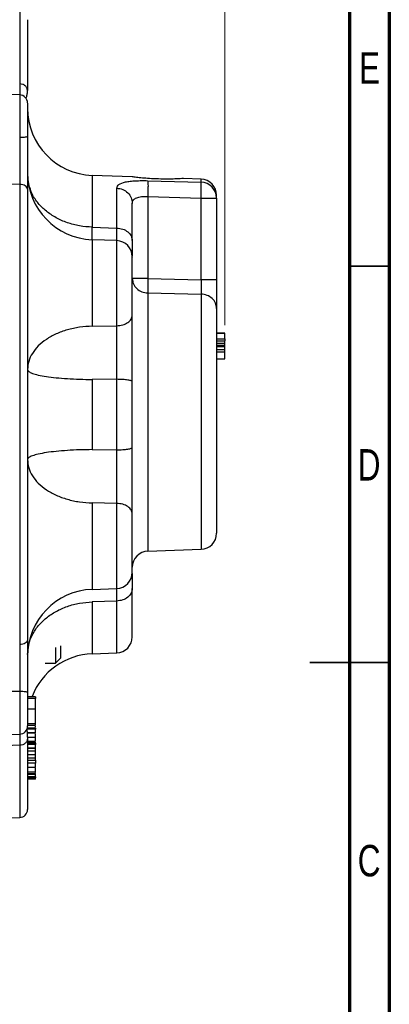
# Model space of a CAD drawing. Header units: inches. Extents: x 0.6 to 16.3, y 0.2 to 11.5.
# Tile 19 of 20: x 14.5 to 16.3, y 4.1 to 9. Entities that reach past the tile are written whole.
import ezdxf

# ---------------------------------------------------------------- set-up
doc = ezdxf.new("R2010")
doc.units = ezdxf.units.IN
doc.header["$MEASUREMENT"] = 0
doc.styles.add('SLDTEXTSTYLE0', font='TXT', dxfattribs={"width": 0.75})
doc.dimstyles.new('SLDDIMSTYLE4', dxfattribs={"dimtxt": 0.137795, "dimasz": 0.14, "dimexe": 0, "dimexo": 0.0625, "dimgap": 0.034449, "dimtad": 0, "dimdec": 1, "dimlfac": 1.5, "dimrnd": 1e-09, "dimzin": 4, "dimdsep": 46, "dimtxsty": 'SLDTEXTSTYLE0', "dimblk1": 'CLOSED', "dimblk2": 'CLOSED', "dimsah": 1, "dimcen": 0.09, "dimadec": 0, "dimazin": 1, "dimtfac": 1, "dimtdec": 1, "dimtofl": 0, "dimtmove": 0, "dimatfit": 3, "dimldrblk": 'CLOSED', "dimfxl": 0, "dimfrac": 2, "dimtolj": 1, "dimtzin": 12, "dimarcsym": 0})

# ---------------------------------------------------------------- blocks, each defined once
blk = doc.blocks.new('_Closed')
at = {"color": 0, "linetype": 'ByBlock', "lineweight": -2}
for p, q in [((-1, 0.166667), (0, 0)), ((-1, 0.166667), (-1, -0.166667)), ((0, 0), (-1, -0.166667)), ((0, 0), (-1, 0))]:
    blk.add_line(p, q, dxfattribs=at)
blk = doc.blocks.new('_D_10')
at = {"color": 7, "linetype": 'Continuous', "lineweight": 0}
for p, q in [((14.0787, 10.1962), (14.0367, 10.1962)), ((14.0367, 10.1962), (14.0367, 9.9775)), ((14.3841, 10.1962), (14.4261, 10.1962)), ((14.4261, 10.1962), (14.4261, 9.9775)), ((15.5217, 7.5217), (15.5217, 10.0371)), ((12.8267, 9.9977), (13.9158, 9.9977)), ((14.0367, 9.9775), (14.0787, 9.9775)), ((14.4261, 9.9775), (14.3841, 9.9775)), ((15.5217, 9.9977), (14.5469, 9.9977))]:
    blk.add_line(p, q, dxfattribs=at)
at = {"color": 7, "linetype": 'Continuous', "lineweight": 18, "xscale": 0.14, "yscale": 0.14, "rotation": 180.0000000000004}
blk.add_blockref('_Closed', (12.8267, 9.9977), dxfattribs=at)
at = {"color": 7, "linetype": 'Continuous', "lineweight": 18, "xscale": 0.14, "yscale": 0.14}
blk.add_blockref('_Closed', (15.5217, 9.9977), dxfattribs=at)
at = {"color": 7, "linetype": 'Continuous', "lineweight": 18, "char_height": 0.1378, "attachment_point": 1, "style": 'SLDTEXTSTYLE0'}
for s, insert in [('103', (14.0787, 10.1551)), ('4.0', (14.1041, 9.9489))]:
    blk.add_mtext(s, dxfattribs=dict(at, insert=insert))

msp = doc.modelspace()

# ---------------------------------------------------------------- linework, layer by layer
at = {"color": 7, "linetype": 'Continuous', "lineweight": 70}
for p, q in [((16.3386, 11.4961), (16.3386, 0.1969)), ((16.1417, 11.2992), (16.1417, 0.3937))]:
    msp.add_line(p, q, dxfattribs=at)
at = {"color": 8, "linetype": 'Continuous', "lineweight": 25}
for p, q in [((14.5045, 9.0796), (14.5045, 8.7213)), ((14.5045, 8.6659), (14.5045, 8.4538)), ((14.8648, 8.2665), (14.8648, 8.0089)), ((15.4045, 8.2323), (15.4045, 8.2476)), ((14.8648, 7.9465), (14.8648, 7.5174)), ((14.9859, 7.5195), (14.9859, 7.9423)), ((15.1403, 7.6825), (15.1403, 6.3997)), ((15.4045, 7.6766), (15.4045, 6.4089)), ((14.8648, 6.6391), (14.8648, 6.21)), ((14.9859, 6.2142), (14.9859, 6.637)), ((14.8648, 6.1476), (14.8648, 5.8901)), ((14.9859, 5.8943), (14.9859, 6.1519)), ((14.5045, 5.7027), (14.5045, 5.4907)), ((14.5045, 5.4353), (14.5045, 5.0769))]:
    msp.add_line(p, q, dxfattribs=at)
at = {"color": 7, "linetype": 'Continuous', "lineweight": 25}
for p, q in [((14.5045, 8.6659), (14.3364, 8.6718)), ((15.0624, 8.2596), (14.8648, 8.2665)), ((14.5045, 8.2211), (14.3364, 8.2228)), ((14.5045, 8.2211), (14.5045, 5.9355)), ((15.1403, 8.24), (15.4045, 8.2323)), ((15.4045, 8.2476), (15.3169, 8.2507)), ((14.9859, 8.0047), (14.9859, 8.2029)), ((15.1403, 8.1612), (15.1403, 7.7537)), ((15.1403, 8.1612), (15.4045, 8.1534)), ((15.4045, 7.748), (15.4045, 8.1534)), ((15.4045, 8.1534), (15.4817, 8.1534)), ((15.4817, 8.1534), (15.4817, 7.748)), ((14.8648, 8.0089), (14.9859, 8.0047)), ((14.9859, 7.9423), (14.8648, 7.9465)), ((15.1403, 7.7537), (15.4045, 7.748)), ((15.1403, 7.6825), (15.4045, 7.6766)), ((14.8648, 7.5174), (14.9859, 7.5195)), ((15.4817, 7.4833), (15.5217, 7.4833)), ((15.5217, 7.4828), (15.4817, 7.4828)), ((15.4817, 7.4826), (15.5217, 7.4826)), ((15.4817, 7.4824), (15.5217, 7.4824)), ((15.4817, 7.454), (15.5217, 7.454)), ((15.4817, 7.4439), (15.5217, 7.4439)), ((15.4817, 7.4324), (15.5217, 7.4324)), ((15.4817, 7.4234), (15.5217, 7.4234)), ((15.5217, 7.4146), (15.4817, 7.4146)), ((15.5217, 7.3999), (15.4817, 7.3999)), ((15.5217, 7.389), (15.4817, 7.389)), ((15.4817, 7.3551), (15.5217, 7.3551)), ((14.9859, 7.2533), (14.8648, 7.2525)), ((14.8648, 7.2525), (14.8648, 6.9041)), ((14.9859, 6.9032), (14.9859, 7.2533)), ((15.0631, 7.207), (15.0624, 7.2077)), ((15.0624, 6.9489), (15.0631, 6.9495)), ((14.8648, 6.9041), (14.9859, 6.9032)), ((14.9859, 6.637), (14.8648, 6.6391)), ((15.1403, 6.3997), (15.4045, 6.4089)), ((14.8648, 6.21), (14.9859, 6.2142)), ((14.9859, 6.1519), (14.8648, 6.1476)), ((14.6824, 5.9217), (14.6824, 5.8435)), ((14.7084, 5.8695), (14.7084, 5.9295)), ((14.6824, 5.8435), (14.7084, 5.8695)), ((14.8648, 5.8901), (14.9859, 5.8943)), ((14.6313, 5.8435), (14.6824, 5.8435)), ((14.5045, 5.7027), (14.3364, 5.7026)), ((14.5831, 5.6763), (14.5431, 5.6763)), ((14.5831, 5.6686), (14.5431, 5.6686)), ((14.5831, 5.6168), (14.5831, 5.6686)), ((14.5431, 5.6168), (14.5831, 5.6168)), ((14.5431, 5.5432), (14.5831, 5.5432)), ((14.5431, 5.5347), (14.5831, 5.5347)), ((14.3364, 5.4848), (14.5045, 5.4907)), ((14.5831, 5.5205), (14.5431, 5.5205)), ((14.5831, 5.515), (14.5431, 5.515)), ((14.5831, 5.4974), (14.5431, 5.4974)), ((14.5431, 5.4966), (14.5831, 5.4966)), ((14.5045, 5.4353), (14.3364, 5.4294)), ((14.5431, 5.4764), (14.5431, 5.4681)), ((14.5431, 5.4751), (14.5831, 5.4751)), ((14.5431, 5.4563), (14.5831, 5.4563)), ((14.5431, 5.4527), (14.5831, 5.4527)), ((14.5831, 5.4456), (14.5431, 5.4456)), ((14.5831, 5.439), (14.5431, 5.439)), ((14.5831, 5.4467), (14.5831, 5.4502)), ((14.5831, 5.422), (14.5431, 5.422)), ((14.5431, 5.4217), (14.5831, 5.4217)), ((14.5431, 5.4078), (14.5831, 5.4078)), ((14.5431, 5.3894), (14.5831, 5.3894)), ((14.5831, 5.4078), (14.5831, 5.4203)), ((14.5831, 5.3726), (14.5831, 5.3878)), ((14.5431, 5.3726), (14.5831, 5.3726)), ((14.5431, 5.361), (14.5831, 5.361)), ((14.5831, 5.3472), (14.5431, 5.3472)), ((14.5831, 5.3459), (14.5431, 5.3459)), ((14.5431, 5.3267), (14.5831, 5.3267)), ((14.5831, 5.302), (14.5431, 5.302)), ((14.5431, 5.295), (14.5831, 5.295)), ((14.5431, 5.2927), (14.5831, 5.2927)), ((14.5831, 5.2792), (14.5431, 5.2792)), ((14.5831, 5.2737), (14.5431, 5.2737)), ((14.5831, 5.2677), (14.5431, 5.2677)), ((14.3364, 5.0711), (14.5045, 5.0769))]:
    msp.add_line(p, q, dxfattribs=at)
at = {"color": 7, "linetype": 'Continuous', "lineweight": 35}
for p, q in [((16.1417, 7.815), (16.3386, 7.815)), ((16.3386, 5.8465), (15.9449, 5.8465)), ((16.1417, 5.8465), (16.3386, 5.8465))]:
    msp.add_line(p, q, dxfattribs=at)
at = {"color": 7, "linetype": 'Continuous', "lineweight": 25}
for centre, radius, start, end in [((14.5031, 8.6259), 0.04, 0, 88), ((14.8764, 8.5996), 0.3333, 180, 268), ((14.8764, 8.2797), 0.3333, 180, 268), ((15.4017, 8.1677), 0.08, 0, 88), ((15.4023, 8.1529), 0.0794, 0.364, 88.394), ((14.9831, 7.8623), 0.08, 0, 88), ((15.4017, 6.4889), 0.08, 272, 0), ((15.1431, 6.3197), 0.08, 92, 180), ((14.9831, 6.2942), 0.08, 272, 0), ((14.8764, 5.8769), 0.3333, 92, 180), ((14.9831, 5.9742), 0.08, 272, 0), ((14.8764, 5.5569), 0.3333, 92, 158.8042), ((14.5031, 5.5306), 0.04, 272, 0), ((14.5031, 5.1169), 0.04, 272, 0)]:
    msp.add_arc(centre, radius, start, end, dxfattribs=at)
for points, knots in [([(14.5431, 9.0396), (14.5431, 9.0376), (14.5431, 9.0335), (14.5431, 9.0006), (14.5431, 8.9494), (14.5431, 8.879), (14.5431, 8.7935), (14.5431, 8.7233), (14.5431, 8.6884)], [0, 0, 0, 0, 0.171594, 0.342271, 0.511803, 0.677325, 0.840122, 1, 1, 1, 1]), ([(14.5352, 8.6522), (14.5361, 8.6527), (14.5383, 8.6539), (14.5405, 8.6621), (14.5421, 8.6709), (14.543, 8.6796), (14.543, 8.6854), (14.5431, 8.688)], [0, 0, 0, 0, 0.198622, 0.477958, 0.693876, 0.858994, 1, 1, 1, 1]), ([(14.5431, 8.625), (14.5431, 8.6252), (14.5431, 8.6259), (14.5431, 8.619), (14.5431, 8.6046), (14.5431, 8.5834), (14.5431, 8.5569), (14.5431, 8.5261), (14.5431, 8.4926), (14.5431, 8.4701), (14.5431, 8.459)], [0, 0, 0, 0, 0.057222, 0.19342, 0.329618, 0.46228, 0.594942, 0.73114, 0.867338, 1, 1, 1, 1]), ([(14.5045, 8.4538), (14.5045, 8.4353), (14.5045, 8.4022), (14.5046, 8.358), (14.5046, 8.3247), (14.5046, 8.3004), (14.5045, 8.2827), (14.5045, 8.2629), (14.5045, 8.2425), (14.5045, 8.2274), (14.5045, 8.2211)], [0, 0, 0, 0, 0.227152, 0.405636, 0.543369, 0.642943, 0.717301, 0.778238, 0.906872, 1, 1, 1, 1]), ([(14.5431, 8.459), (14.5431, 8.4361), (14.5431, 8.3904), (14.5431, 8.3222), (14.5431, 8.2567), (14.5431, 8.2177), (14.5431, 8.1982)], [0, 0, 0, 0, 0.2500054, 0.5000378, 0.7499991, 1, 1, 1, 1]), ([(14.9859, 8.2029), (14.9879, 8.2094), (14.9921, 8.2224), (15.021, 8.2325), (15.0522, 8.2375), (15.0795, 8.2396), (15.1092, 8.2406), (15.1299, 8.2402), (15.1403, 8.24)], [0, 0, 0, 0, 0.257226, 0.510047, 0.635106, 0.757972, 0.879731, 1, 1, 1, 1]), ([(15.1138, 8.2531), (15.1029, 8.2543), (15.0813, 8.2567), (15.0635, 8.2593), (15.0627, 8.2594), (15.0624, 8.2594)], [0, 0, 0, 0, 0.362246, 0.724566, 1, 1, 1, 1]), ([(15.3169, 8.2505), (15.317, 8.2505), (15.3171, 8.2505), (15.3018, 8.2496), (15.2749, 8.2483), (15.2373, 8.2476), (15.1933, 8.2481), (15.1497, 8.2501), (15.1249, 8.2522), (15.1138, 8.2531)], [0, 0, 0, 0, 0.094828, 0.238323, 0.385073, 0.538535, 0.699153, 0.864965, 1, 1, 1, 1]), ([(15.1403, 8.24), (15.1405, 8.2374), (15.141, 8.2323), (15.1412, 8.2137), (15.141, 8.1892), (15.1405, 8.1705), (15.1403, 8.1612)], [0, 0, 0, 0, 0.250114, 0.5, 0.749886, 1, 1, 1, 1]), ([(15.4045, 8.1534), (15.4048, 8.1624), (15.4053, 8.1812), (15.4055, 8.2044), (15.4053, 8.2193), (15.405, 8.2283), (15.4047, 8.2309), (15.4045, 8.2323)], [0, 0, 0, 0, 0.241771, 0.499322, 0.700331, 0.837915, 1, 1, 1, 1]), ([(14.5431, 8.1982), (14.5431, 8.1451), (14.5431, 8.0378), (14.5431, 7.8632), (14.5431, 7.6781), (14.5431, 7.4836), (14.5431, 7.2825), (14.5431, 7.0783), (14.5431, 6.8741), (14.5431, 6.6729), (14.5431, 6.4784), (14.5431, 6.2933), (14.5431, 6.1188), (14.5431, 6.0115), (14.5431, 5.9583)], [0, 0, 0, 0, 0.079937, 0.161332, 0.244098, 0.328859, 0.414198, 0.5, 0.585797, 0.671136, 0.755901, 0.838663, 0.920061, 1, 1, 1, 1]), ([(14.8648, 8.0089), (14.8435, 8.0104), (14.8009, 8.0135), (14.74, 8.03), (14.6841, 8.0546), (14.6351, 8.0874), (14.5954, 8.1268), (14.5675, 8.1669), (14.5583, 8.1945), (14.5546, 8.2059)], [0, 0, 0, 0, 0.149145, 0.29829, 0.447435, 0.59658, 0.745725, 0.894871, 1, 1, 1, 1]), ([(15.0631, 8.1269), (15.064, 8.133), (15.0655, 8.142), (15.075, 8.1506), (15.0843, 8.1555), (15.0958, 8.1589), (15.1091, 8.1609), (15.1241, 8.1618), (15.1348, 8.1614), (15.1403, 8.1612)], [0, 0, 0, 0, 0.264937, 0.392212, 0.51681, 0.632975, 0.751696, 0.873788, 1, 1, 1, 1]), ([(15.0631, 7.9421), (15.0631, 7.968), (15.0631, 8.0196), (15.0631, 8.0818), (15.0631, 8.1119), (15.0631, 8.1269)], [0, 0, 0, 0, 0.33326, 0.666756, 1, 1, 1, 1]), ([(15.4817, 8.1534), (15.4817, 8.159), (15.4817, 8.1675), (15.4817, 8.1664), (15.4817, 8.1661)], [0, 0, 0, 0, 0.666557, 1, 1, 1, 1]), ([(15.0631, 7.9421), (15.0631, 7.9249), (15.0631, 7.8919), (15.0631, 7.8751), (15.0631, 7.867)], [0, 0, 0, 0, 0.521399, 1, 1, 1, 1]), ([(15.0631, 7.5716), (15.0631, 7.586), (15.0631, 7.6155), (15.0631, 7.6698), (15.0631, 7.7249), (15.0631, 7.7756), (15.0631, 7.8183), (15.0631, 7.8483), (15.0631, 7.8627), (15.0631, 7.8609), (15.0631, 7.8605)], [0, 0, 0, 0, 0.131913, 0.270348, 0.408783, 0.540696, 0.672609, 0.811044, 0.949479, 1, 1, 1, 1]), ([(15.1403, 7.7537), (15.1401, 7.7464), (15.1399, 7.7318), (15.1398, 7.7115), (15.1399, 7.6941), (15.1401, 7.6864), (15.1403, 7.6825)], [0, 0, 0, 0, 0.250045, 0.5, 0.749955, 1, 1, 1, 1]), ([(15.4045, 7.748), (15.4047, 7.7385), (15.405, 7.7224), (15.405, 7.702), (15.4049, 7.6868), (15.4047, 7.6799), (15.4045, 7.6766)], [0, 0, 0, 0, 0.322493, 0.543184, 0.777777, 1, 1, 1, 1]), ([(15.4817, 7.748), (15.4817, 7.7333), (15.4817, 7.7038), (15.4817, 7.6632), (15.4817, 7.6281), (15.4817, 7.6128), (15.4817, 7.6051)], [0, 0, 0, 0, 0.249845, 0.499687, 0.749639, 1, 1, 1, 1]), ([(15.4817, 7.6051), (15.4817, 7.5898), (15.4817, 7.5586), (15.4817, 7.4943), (15.4817, 7.4173), (15.4817, 7.3288), (15.4817, 7.2329), (15.4817, 7.1339), (15.4817, 7.0362), (15.4817, 6.9419), (15.4817, 6.8511), (15.4817, 6.7642), (15.4817, 6.6837), (15.4817, 6.6137), (15.4817, 6.5574), (15.4817, 6.5176), (15.4817, 6.4932), (15.4817, 6.4903), (15.4817, 6.4889)], [0, 0, 0, 0, 0.059425, 0.12141, 0.185227, 0.25, 0.314773, 0.37859, 0.440575, 0.5, 0.559425, 0.62141, 0.685227, 0.75, 0.814773, 0.87859, 0.940575, 1, 1, 1, 1]), ([(15.0631, 7.2415), (15.0631, 7.2711), (15.0631, 7.3301), (15.0631, 7.4179), (15.0631, 7.501), (15.0631, 7.5481), (15.0631, 7.5716)], [0, 0, 0, 0, 0.250628, 0.501002, 0.750578, 1, 1, 1, 1]), ([(14.9859, 7.2533), (14.9859, 7.259), (14.9859, 7.2713), (14.986, 7.2924), (14.9861, 7.3137), (14.9861, 7.3353), (14.9861, 7.3576), (14.9862, 7.3944), (14.9861, 7.4367), (14.986, 7.4825), (14.9859, 7.5066), (14.9859, 7.5195)], [0, 0, 0, 0, 0.060179, 0.130114, 0.222338, 0.283412, 0.357901, 0.457617, 0.677462, 0.826936, 1, 1, 1, 1]), ([(15.5217, 7.454), (15.5217, 7.4547), (15.5217, 7.4578), (15.5217, 7.4643), (15.5217, 7.4733), (15.5217, 7.4805), (15.5217, 7.4819), (15.5217, 7.4824)], [0, 0, 0, 0, 0.04482, 0.175114, 0.424426, 0.780644, 1, 1, 1, 1]), ([(15.5217, 7.454), (15.5217, 7.4531), (15.5217, 7.4508), (15.5217, 7.4478), (15.5217, 7.4455), (15.5217, 7.4442), (15.5217, 7.444), (15.5217, 7.4439)], [0, 0, 0, 0, 0.191312, 0.462459, 0.755434, 0.8996, 1, 1, 1, 1]), ([(15.5217, 7.4324), (15.5217, 7.4327), (15.5217, 7.4333), (15.5217, 7.4372), (15.5217, 7.441), (15.5217, 7.4437), (15.5217, 7.4439)], [0, 0, 0, 0, 0.235564, 0.592192, 0.968372, 1, 1, 1, 1]), ([(15.5217, 7.4234), (15.5217, 7.424), (15.5217, 7.4254), (15.5217, 7.4278), (15.5217, 7.4302), (15.5217, 7.4321), (15.5217, 7.4323), (15.5217, 7.4324)], [0, 0, 0, 0, 0.104067, 0.25608, 0.507447, 0.772481, 1, 1, 1, 1]), ([(15.5217, 7.4146), (15.5217, 7.4147), (15.5217, 7.4149), (15.5217, 7.4165), (15.5217, 7.4189), (15.5217, 7.4213), (15.5217, 7.4227), (15.5217, 7.4234)], [0, 0, 0, 0, 0.177049, 0.431906, 0.692915, 0.862697, 1, 1, 1, 1]), ([(15.5217, 7.3999), (15.5217, 7.4), (15.5217, 7.4026), (15.5217, 7.4072), (15.5217, 7.4122), (15.5217, 7.4148), (15.5217, 7.4151), (15.5217, 7.4152)], [0, 0, 0, 0, 0.006326, 0.315179, 0.634443, 0.855798, 1, 1, 1, 1]), ([(15.5217, 7.389), (15.5217, 7.39), (15.5217, 7.3922), (15.5217, 7.3956), (15.5217, 7.3983), (15.5217, 7.3997), (15.5217, 7.3999), (15.5217, 7.3999)], [0, 0, 0, 0, 0.170527, 0.405102, 0.725018, 0.902481, 1, 1, 1, 1]), ([(15.5217, 7.3551), (15.5217, 7.3555), (15.5217, 7.3565), (15.5217, 7.3634), (15.5217, 7.3729), (15.5217, 7.3814), (15.5217, 7.386), (15.5217, 7.3883), (15.5217, 7.389)], [0, 0, 0, 0, 0.144908, 0.42914, 0.737486, 0.875606, 0.96337, 1, 1, 1, 1]), ([(14.9859, 6.637), (14.9859, 6.6499), (14.986, 6.674), (14.9861, 6.7198), (14.9862, 6.7621), (14.9861, 6.7989), (14.9861, 6.8212), (14.9861, 6.8428), (14.986, 6.8641), (14.9859, 6.8852), (14.9859, 6.8975), (14.9859, 6.9032)], [0, 0, 0, 0, 0.173064, 0.322538, 0.542383, 0.642099, 0.716588, 0.777662, 0.869886, 0.939821, 1, 1, 1, 1]), ([(15.0631, 6.5849), (15.0631, 6.6085), (15.0631, 6.6556), (15.0631, 6.7386), (15.0631, 6.8264), (15.0631, 6.8855), (15.0631, 6.915)], [0, 0, 0, 0, 0.2494223, 0.4989982, 0.7493725, 1, 1, 1, 1]), ([(15.0631, 6.2961), (15.0631, 6.2956), (15.0631, 6.2938), (15.0631, 6.3083), (15.0631, 6.3382), (15.0631, 6.3809), (15.0631, 6.4316), (15.0631, 6.4867), (15.0631, 6.541), (15.0631, 6.5705), (15.0631, 6.5849)], [0, 0, 0, 0, 0.0505214, 0.1889563, 0.3273911, 0.4593042, 0.5912172, 0.7296521, 0.8680869, 1, 1, 1, 1]), ([(15.0631, 6.2895), (15.0631, 6.2815), (15.0631, 6.2646), (15.0631, 6.2316), (15.0631, 6.2144)], [0, 0, 0, 0, 0.478601, 1, 1, 1, 1]), ([(14.9859, 6.1519), (14.9859, 6.1616), (14.986, 6.1798), (14.9861, 6.2014), (14.9861, 6.2097), (14.9861, 6.2144)], [0, 0, 0, 0, 0.342081, 0.637532, 1, 1, 1, 1]), ([(15.0631, 5.9742), (15.0631, 5.9757), (15.0631, 5.9785), (15.0631, 6.0014), (15.0631, 6.0369), (15.0631, 6.0853), (15.0631, 6.1435), (15.0631, 6.191), (15.0631, 6.2144)], [0, 0, 0, 0, 0.1727542, 0.344354, 0.5145129, 0.6797542, 0.8416516, 1, 1, 1, 1]), ([(14.5045, 5.9355), (14.5045, 5.9198), (14.5045, 5.8918), (14.5046, 5.8499), (14.5046, 5.8172), (14.5046, 5.792), (14.5045, 5.7729), (14.5045, 5.7514), (14.5045, 5.7283), (14.5045, 5.7103), (14.5045, 5.7027)], [0, 0, 0, 0, 0.227153, 0.405636, 0.54337, 0.642944, 0.717301, 0.778238, 0.906872, 1, 1, 1, 1]), ([(14.5431, 5.9583), (14.5431, 5.9388), (14.5431, 5.8999), (14.5431, 5.8343), (14.5431, 5.7661), (14.5431, 5.7204), (14.5431, 5.6976)], [0, 0, 0, 0, 0.250005, 0.500038, 0.749999, 1, 1, 1, 1]), ([(14.5431, 5.6976), (14.5431, 5.6865), (14.5431, 5.6639), (14.5431, 5.6304), (14.5431, 5.5996), (14.5431, 5.5731), (14.5431, 5.5519), (14.5431, 5.5376), (14.5431, 5.5306), (14.5431, 5.5313), (14.5431, 5.5315)], [0, 0, 0, 0, 0.132662, 0.26886, 0.405058, 0.53772, 0.670382, 0.80658, 0.942778, 1, 1, 1, 1]), ([(14.5831, 5.6762), (14.5831, 5.6758), (14.5831, 5.6749), (14.5831, 5.672), (14.5831, 5.6695), (14.5831, 5.6686)], [0, 0, 0, 0, 0.341619, 0.763154, 1, 1, 1, 1]), ([(14.5831, 5.5432), (14.5831, 5.5474), (14.5831, 5.5554), (14.5831, 5.5729), (14.5831, 5.5911), (14.5831, 5.6061), (14.5831, 5.614), (14.5831, 5.6168)], [0, 0, 0, 0, 0.248795, 0.468887, 0.685432, 0.891129, 1, 1, 1, 1]), ([(14.5831, 5.5496), (14.5831, 5.5503), (14.5831, 5.5534), (14.5831, 5.5575), (14.5831, 5.5605), (14.5831, 5.5613)], [0, 0, 0, 0, 0.195847, 0.782068, 1, 1, 1, 1]), ([(14.5831, 5.5348), (14.5831, 5.5348), (14.5831, 5.5345), (14.5831, 5.5367), (14.5831, 5.5407), (14.5831, 5.5432)], [0, 0, 0, 0, 0.035563, 0.414033, 1, 1, 1, 1]), ([(14.5831, 5.5249), (14.5831, 5.5258), (14.5831, 5.5272), (14.5831, 5.5291), (14.5831, 5.5297)], [0, 0, 0, 0, 0.649768, 1, 1, 1, 1]), ([(14.543, 5.4764), (14.543, 5.4776), (14.543, 5.4837), (14.5428, 5.4923), (14.5424, 5.502), (14.5417, 5.511), (14.5409, 5.5152), (14.5398, 5.5156), (14.5395, 5.5157)], [0, 0, 0, 0, 0.04898, 0.239856, 0.408157, 0.615562, 0.877955, 1, 1, 1, 1]), ([(14.5831, 5.5204), (14.5831, 5.5199), (14.5831, 5.5191), (14.5831, 5.5169), (14.5831, 5.5155), (14.5831, 5.515)], [0, 0, 0, 0, 0.557966, 0.836294, 1, 1, 1, 1]), ([(14.5831, 5.4974), (14.5831, 5.4981), (14.5831, 5.4997), (14.5831, 5.5037), (14.5831, 5.5081), (14.5831, 5.5121), (14.5831, 5.5141), (14.5831, 5.515)], [0, 0, 0, 0, 0.15671, 0.401174, 0.666276, 0.851909, 1, 1, 1, 1]), ([(14.5831, 5.4991), (14.5831, 5.5), (14.5831, 5.5031), (14.5831, 5.5069), (14.5831, 5.5095), (14.5831, 5.5099)], [0, 0, 0, 0, 0.242737, 0.869496, 1, 1, 1, 1]), ([(14.5831, 5.4751), (14.5831, 5.4775), (14.5831, 5.4828), (14.5831, 5.4888), (14.5831, 5.492)], [0, 0, 0, 0, 0.468497, 1, 1, 1, 1]), ([(14.5431, 5.4681), (14.5431, 5.4333), (14.5431, 5.363), (14.5431, 5.2775), (14.5431, 5.2072), (14.5431, 5.1559), (14.5431, 5.123), (14.5431, 5.1189), (14.5431, 5.1169)], [0, 0, 0, 0, 0.159873, 0.3226643, 0.488197, 0.6577181, 0.8283959, 1, 1, 1, 1]), ([(14.5831, 5.4563), (14.5831, 5.4577), (14.5831, 5.4603), (14.5831, 5.4661), (14.5831, 5.4718), (14.5831, 5.4751)], [0, 0, 0, 0, 0.2924, 0.585087, 1, 1, 1, 1]), ([(14.5831, 5.4455), (14.5831, 5.4455), (14.5831, 5.4452), (14.5831, 5.4435), (14.5831, 5.441), (14.5831, 5.4395), (14.5831, 5.439)], [0, 0, 0, 0, 0.045802, 0.583846, 0.845878, 1, 1, 1, 1]), ([(14.5831, 5.422), (14.5831, 5.4225), (14.5831, 5.4239), (14.5831, 5.4277), (14.5831, 5.432), (14.5831, 5.4359), (14.5831, 5.438), (14.5831, 5.439)], [0, 0, 0, 0, 0.15671, 0.401174, 0.666276, 0.851909, 1, 1, 1, 1]), ([(14.5831, 5.3894), (14.5831, 5.3898), (14.5831, 5.3907), (14.5831, 5.394), (14.5831, 5.3988), (14.5831, 5.4039), (14.5831, 5.4068), (14.5831, 5.4078)], [0, 0, 0, 0, 0.122482, 0.301752, 0.57769, 0.860686, 1, 1, 1, 1]), ([(14.5831, 5.3894), (14.5831, 5.3892), (14.5831, 5.3889), (14.5831, 5.3893), (14.5831, 5.3894)], [0, 0, 0, 0, 0.717897, 1, 1, 1, 1]), ([(14.5831, 5.361), (14.5831, 5.3619), (14.5831, 5.3645), (14.5831, 5.3683), (14.5831, 5.3712), (14.5831, 5.3726)], [0, 0, 0, 0, 0.218061, 0.607467, 1, 1, 1, 1]), ([(14.5831, 5.361), (14.5831, 5.3603), (14.5831, 5.3584), (14.5831, 5.3546), (14.5831, 5.3509), (14.5831, 5.3481), (14.5831, 5.3474), (14.5831, 5.3472)], [0, 0, 0, 0, 0.116766, 0.316948, 0.687458, 0.870936, 1, 1, 1, 1]), ([(14.5831, 5.3478), (14.5831, 5.3476), (14.5831, 5.347), (14.5831, 5.3469), (14.5831, 5.3471), (14.5831, 5.3472)], [0, 0, 0, 0, 0.401746, 0.89204, 1, 1, 1, 1]), ([(14.5831, 5.3267), (14.5831, 5.327), (14.5831, 5.3278), (14.5831, 5.3309), (14.5831, 5.337), (14.5831, 5.3424), (14.5831, 5.3459)], [0, 0, 0, 0, 0.1191668, 0.2810725, 0.5467288, 1, 1, 1, 1]), ([(14.5831, 5.3267), (14.5831, 5.3265), (14.5831, 5.3264), (14.5831, 5.3267), (14.5831, 5.3267)], [0, 0, 0, 0, 0.934648, 1, 1, 1, 1]), ([(14.5831, 5.3133), (14.5831, 5.3136), (14.5831, 5.3141), (14.5831, 5.3169), (14.5831, 5.3202), (14.5831, 5.3229), (14.5831, 5.3236)], [0, 0, 0, 0, 0.180552, 0.445096, 0.846023, 1, 1, 1, 1]), ([(14.5831, 5.302), (14.5831, 5.3023), (14.5831, 5.303), (14.5831, 5.306), (14.5831, 5.3096), (14.5831, 5.3133), (14.5831, 5.3155), (14.5831, 5.3165)], [0, 0, 0, 0, 0.15671, 0.401174, 0.666276, 0.851909, 1, 1, 1, 1]), ([(14.5831, 5.295), (14.5831, 5.2952), (14.5831, 5.2955), (14.5831, 5.2976), (14.5831, 5.2979)], [0, 0, 0, 0, 0.877555, 1, 1, 1, 1]), ([(14.5831, 5.2792), (14.5831, 5.2808), (14.5831, 5.2831), (14.5831, 5.288), (14.5831, 5.291), (14.5831, 5.2925), (14.5831, 5.2927)], [0, 0, 0, 0, 0.50378, 0.737382, 0.971834, 1, 1, 1, 1]), ([(14.5831, 5.2792), (14.5831, 5.2787), (14.5831, 5.2778), (14.5831, 5.2758), (14.5831, 5.2744), (14.5831, 5.2737)], [0, 0, 0, 0, 0.409669, 0.69267, 1, 1, 1, 1]), ([(14.5831, 5.2677), (14.5831, 5.2678), (14.5831, 5.268), (14.5831, 5.2691), (14.5831, 5.2708), (14.5831, 5.2724), (14.5831, 5.2733), (14.5831, 5.2737)], [0, 0, 0, 0, 0.1422185, 0.3702958, 0.7054741, 0.8758511, 1, 1, 1, 1])]:
    msp.add_open_spline(points, degree=3, knots=knots, dxfattribs=at)
for points in [[(14.5431, 8.6884), (14.5425, 8.6926), (14.5413, 8.7011), (14.5325, 8.7118), (14.5198, 8.7194), (14.5096, 8.7206), (14.5045, 8.7213)], [(14.5431, 8.459), (14.5425, 8.4583), (14.5413, 8.457), (14.5325, 8.4553), (14.5198, 8.4541), (14.5096, 8.4539), (14.5045, 8.4538)], [(14.5431, 8.1982), (14.5425, 8.2012), (14.5413, 8.207), (14.5325, 8.2145), (14.5198, 8.2198), (14.5096, 8.2206), (14.5045, 8.2211)], [(14.9859, 8.2029), (14.9961, 8.2015), (15.0165, 8.1986), (15.0419, 8.1809), (15.0596, 8.1561), (15.0619, 8.1367), (15.0631, 8.1269)], [(14.9859, 8.0047), (14.9961, 8.0035), (15.0165, 8.0011), (15.0419, 7.9866), (15.0596, 7.9662), (15.0619, 7.9501), (15.0631, 7.9421)], [(15.0631, 7.7537), (15.0642, 7.7446), (15.0665, 7.7263), (15.0842, 7.7031), (15.1097, 7.6865), (15.1301, 7.6839), (15.1403, 7.6825)], [(15.1403, 7.7537), (15.1301, 7.7537), (15.1097, 7.7537), (15.0842, 7.7537), (15.0665, 7.7537), (15.0642, 7.7537), (15.0631, 7.7537)], [(15.4817, 7.748), (15.4806, 7.748), (15.4783, 7.748), (15.4606, 7.748), (15.4351, 7.748), (15.4147, 7.748), (15.4045, 7.748)], [(15.4817, 7.6051), (15.4806, 7.6143), (15.4783, 7.6326), (15.4606, 7.6559), (15.4351, 7.6725), (15.4147, 7.6752), (15.4045, 7.6766)], [(14.9859, 7.5195), (14.9961, 7.5205), (15.0165, 7.5225), (15.0419, 7.5346), (15.0596, 7.5516), (15.0619, 7.5649), (15.0631, 7.5716)], [(14.8648, 7.5174), (14.8435, 7.5162), (14.8009, 7.5137), (14.74, 7.5), (14.684, 7.4796), (14.6352, 7.4524), (14.5951, 7.4198), (14.5656, 7.3828), (14.5466, 7.3428), (14.5443, 7.3151), (14.5431, 7.3013)], [(14.5431, 7.3013), (14.5443, 7.2982), (14.5466, 7.2919), (14.5656, 7.2829), (14.5951, 7.2745), (14.6352, 7.2672), (14.684, 7.261), (14.74, 7.2564), (14.8009, 7.2533), (14.8435, 7.2528), (14.8648, 7.2525)], [(15.0631, 7.2415), (15.0619, 7.243), (15.0596, 7.2461), (15.0419, 7.2499), (15.0165, 7.2527), (14.9961, 7.2531), (14.9859, 7.2533)], [(15.0631, 6.915), (15.0631, 6.9694), (15.0631, 7.0783), (15.0631, 7.1871), (15.0631, 7.2415)], [(14.8648, 6.9041), (14.8435, 6.9038), (14.8009, 6.9032), (14.74, 6.9001), (14.684, 6.8955), (14.6352, 6.8894), (14.5951, 6.882), (14.5656, 6.8736), (14.5466, 6.8646), (14.5443, 6.8584), (14.5431, 6.8552)], [(14.9859, 6.9032), (14.9961, 6.9034), (15.0165, 6.9039), (15.0419, 6.9066), (15.0596, 6.9105), (15.0619, 6.9135), (15.0631, 6.915)], [(14.5431, 6.8552), (14.5443, 6.8414), (14.5466, 6.8137), (14.5656, 6.7737), (14.5951, 6.7367), (14.6352, 6.7041), (14.684, 6.677), (14.74, 6.6566), (14.8009, 6.6429), (14.8435, 6.6404), (14.8648, 6.6391)], [(15.0631, 6.5849), (15.0619, 6.5916), (15.0596, 6.605), (15.0419, 6.6219), (15.0165, 6.6341), (14.9961, 6.636), (14.9859, 6.637)], [(15.0631, 6.2144), (15.0619, 6.2064), (15.0596, 6.1904), (15.0419, 6.17), (15.0165, 6.1554), (14.9961, 6.153), (14.9859, 6.1519)], [(14.5431, 5.8867), (14.5443, 5.9034), (14.5466, 5.9368), (14.5656, 5.9851), (14.5951, 6.0298), (14.6352, 6.0692), (14.684, 6.1019), (14.74, 6.1266), (14.8009, 6.1431), (14.8435, 6.1461), (14.8648, 6.1476)], [(14.5431, 5.9583), (14.5425, 5.9554), (14.5413, 5.9495), (14.5325, 5.9421), (14.5198, 5.9368), (14.5096, 5.9359), (14.5045, 5.9355)], [(14.5431, 5.6976), (14.5425, 5.6982), (14.5413, 5.6995), (14.5325, 5.7012), (14.5198, 5.7024), (14.5096, 5.7026), (14.5045, 5.7027)], [(14.5431, 5.4681), (14.5425, 5.4639), (14.5413, 5.4555), (14.5325, 5.4448), (14.5198, 5.4371), (14.5096, 5.4359), (14.5045, 5.4353)]]:
    msp.add_open_spline(points, degree=3, dxfattribs=at)
at = {"color": 8, "linetype": 'Continuous', "lineweight": 25}
for points, knots in [([(14.5045, 8.7213), (14.5045, 8.7171), (14.5045, 8.7071), (14.5045, 8.6961), (14.5045, 8.6875), (14.5046, 8.6801), (14.5046, 8.6725), (14.5046, 8.6673), (14.5046, 8.6659), (14.5046, 8.6655)], [0, 0, 0, 0, 0.147252, 0.350646, 0.446998, 0.564571, 0.722015, 0.939797, 1, 1, 1, 1]), ([(14.8637, 7.9491), (14.8637, 7.9555), (14.8638, 7.9689), (14.8644, 7.9951), (14.8648, 8.0089)], [0, 0, 0, 0, 0.473349, 1, 1, 1, 1]), ([(14.9861, 7.9424), (14.9861, 7.947), (14.9861, 7.9553), (14.986, 7.9768), (14.9859, 7.9949), (14.9859, 8.0047)], [0, 0, 0, 0, 0.358883, 0.655996, 1, 1, 1, 1]), ([(14.5046, 5.489), (14.5046, 5.4872), (14.5046, 5.4838), (14.5046, 5.4763), (14.5045, 5.469), (14.5045, 5.4604), (14.5045, 5.4495), (14.5045, 5.4395), (14.5045, 5.4353)], [0, 0, 0, 0, 0.2071692, 0.3800562, 0.5091605, 0.6149621, 0.8383056, 1, 1, 1, 1])]:
    msp.add_open_spline(points, degree=3, knots=knots, dxfattribs=at)

# ---------------------------------------------------------------- texts
at = {"color": 7, "linetype": 'Continuous', "lineweight": 0, "char_height": 0.1562, "attachment_point": 2, "style": 'SLDTEXTSTYLE0'}
for s, insert in [('E', (16.2405, 8.8775)), ('D', (16.2383, 6.9067)), ('C', (16.2385, 4.9405))]:
    msp.add_mtext(s, dxfattribs=dict(at, insert=insert))

# ---------------------------------------------------------------- dimensions: what is measured, and where the dimension line sits
at = {"color": 7, "linetype": 'Continuous', "lineweight": 18}
dim = msp.add_linear_dim(base=(12.8267, 9.9977), p1=(15.5217, 7.4824), p2=(12.8267, 10.0823), dimstyle='SLDDIMSTYLE4', dxfattribs=at)
dim.commit()
dim.dimension.update_dxf_attribs({"geometry": '_D_10', "text_midpoint": (14.2314, 9.9977), "dimtype": 160})

doc.saveas('drawing.dxf')
